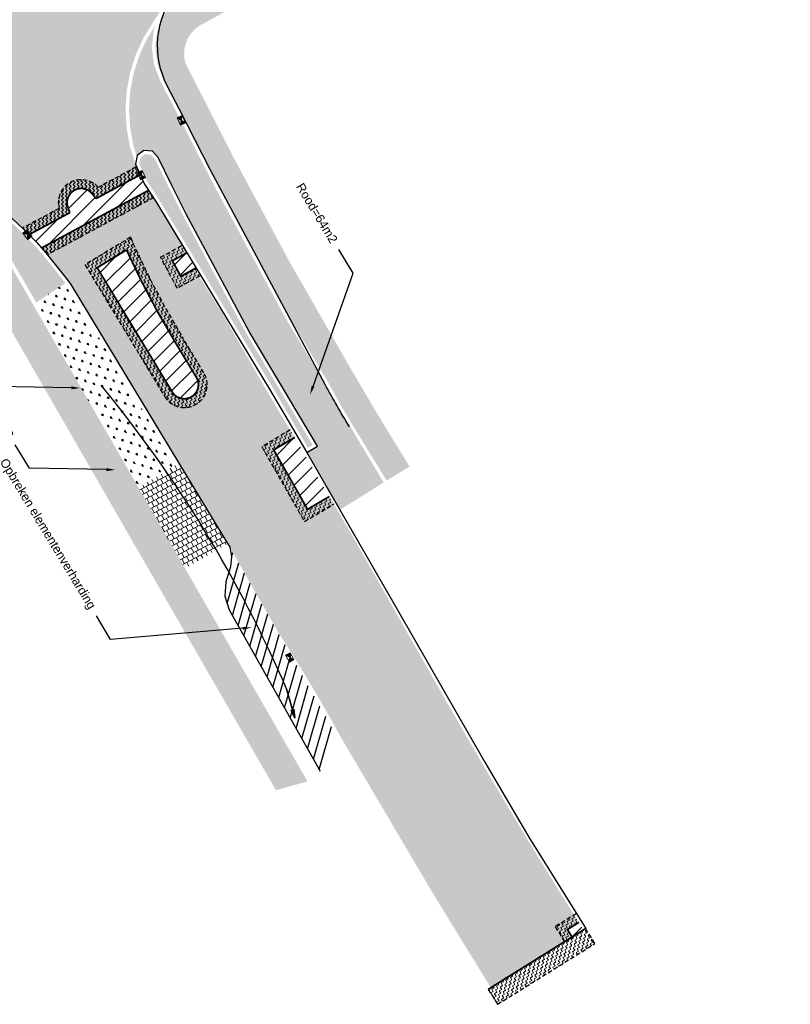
# Model space of a CAD drawing. Header units: metres. Extents: x 197458 to 198035, y 355297 to 355450.
# Tile 2 of 5: x 197547 to 197591, y 355297 to 355352. Entities that reach past the tile are written whole.
import ezdxf
from ezdxf import colors
from ezdxf.entities.mleader import LeaderData, LeaderLine
from ezdxf.math import Vec2, Vec3

# ---------------------------------------------------------------- set-up
doc = ezdxf.new("R2010")
doc.units = ezdxf.units.M
doc.linetypes.add('DASHED2', pattern=[0.375, 0.25, -0.125])
for name, color, linetype, lineweight in [('N-WE-VH-VERHARDING_ASFALT-A-200', 251, 'Continuous', 18), ('V-WE-RI-HWA_KOLK-S', 10, 'Continuous', 25), ('V-WE-VH-VERHARDING_ASFALT-A', 252, 'Continuous', 20), ('V-WE-VH-ZAAGSNEDE-G', 7, 'ZAAGSNEDE_LINE', 30), ('X-XX-AL-AANKLEDING-T25', 7, 'Continuous', 25)]:
    doc.layers.add(name, color=color, linetype=linetype, lineweight=lineweight)
doc.layers.add('V-WE-GR-GROEN-G', color=3, linetype='Continuous', true_color=0x00ff00)
for name, color, linetype in [('V-WE-VH-ELEMENTENVERHARDING-G', 7, 'Continuous'), ('V-WE-VH-FREESVAK-G', 7, 'DASHED2'), ('V-WE-VH-VERHARDING_STRAATBAKSTENEN-G', 15, 'Continuous'), ('V-WE-VH-VERHARDING_TROTTOIRTEGELS-A', 253, 'Continuous'), ('V-WE-VH-VERHARDING_TROTTOIRTEGELS_ROOD-A', 13, 'Continuous'), ('V-XX-VH-KANTOPSLUITING_VOORKANTBAND-G', 7, 'CONTINUOUS-V')]:
    doc.layers.add(name, color=color, linetype=linetype)
doc.styles.add('NLCS_ISO', font='arial.ttf')
doc.styles.get("Standard").update_dxf_attribs({"font": 'arial.ttf'})
doc.linetypes.add('CONTINUOUS-V', pattern='A,3.5,[24,NLCS.SHX,S=0.5,R=0,X=0,Y=0],3.5', length=7)
doc.linetypes.add('ZAAGSNEDE_LINE', pattern='A,12.7,-5.08,["Z",Standard,S=2.54,R=0,X=-2.54,Y=-1.27],-6.35', length=24.13)
pattern_1 = [(45, (197547.0323222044, 355339.1217622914), (0, 0.2209708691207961), [0.15625, -0.15625]), (135, (197547.142807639, 355339.2322477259), (-0.2209708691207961, 0), [0.15625, -0.15625])]

# ---------------------------------------------------------------- blocks, each defined once
blk = doc.blocks.new('Straatkolk_450')
at = {"lineweight": 9}
h = blk.add_hatch(color=256, dxfattribs=at)
h.dxf.hatch_style = 1
h.paths.add_polyline_path([(0, 0.150000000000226), (0.225, -1.293059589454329e-11), (0.225, 0.2999999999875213)])
h.paths.add_polyline_path([(-0.225, 0.3000000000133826), (-0.225, 1.293059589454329e-11), (0, 0.150000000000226)])
for p, q in [((0.225, 0.2999999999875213), (-0.225, 1.293059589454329e-11)), ((-0.225, 0.3000000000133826), (0.225, -1.293059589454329e-11))]:
    blk.add_line(p, q, dxfattribs=at)
at = {"lineweight": 9, "flags": 128}
blk.add_lwpolyline([(0.225, 0.2999999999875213), (-0.225, 0.3000000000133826), (-0.225, 1.293059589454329e-11), (0.225, -1.293059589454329e-11)], close=True, dxfattribs=at)

msp = doc.modelspace()

# ---------------------------------------------------------------- hatches: boundary and pattern name
at = {"layer": 'N-WE-VH-VERHARDING_ASFALT-A-200'}
h = msp.add_hatch(dxfattribs=at)
h.set_pattern_fill('AVH-ASFALT_FREESVAK', color=256, scale=0.1, angle=45, pattern_type=2)
h.set_pattern_definition(pattern_1)
edge = h.paths.add_edge_path()
edge.add_line((197547.4050242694, 355340.2626195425), (197549.7144378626, 355341.5048818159))
edge.add_arc((197563.6360522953, 355346.5276949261), 14.79999999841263, 198.537464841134, 199.8390600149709, ccw=False)
edge.add_arc((197550.3624286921, 355342.0767493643), 0.8000000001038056, 38.61059053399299, 198.5374647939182, ccw=False)
edge.add_arc((197539.4227567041, 355333.3404127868), 14.80000000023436, 37.27467818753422, 38.61059047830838, ccw=False)
edge.add_line((197551.1997267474, 355342.3038371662), (197553.7149019, 355343.6567811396))
edge.add_line((197553.7149019, 355343.6567811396), (197553.4780394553, 355344.0971175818))
edge.add_line((197553.4780394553, 355344.0971175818), (197551.3319993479, 355342.9427359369))
edge.add_arc((197550.3624286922, 355342.0767493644), 1.300000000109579, 41.77011282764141, 194.7826074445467)
edge.add_line((197549.1054575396, 355341.7450514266), (197547.0323222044, 355340.6298861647))
edge.add_line((197547.0323222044, 355340.6298861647), (197547.4050242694, 355340.2626195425))
h = msp.add_hatch(dxfattribs=at)
h.set_pattern_fill('AVH-ASFALT_FREESVAK', color=256, scale=0.1, angle=45, pattern_type=2)
h.set_pattern_definition(pattern_1)
h.paths.add_polyline_path([(197548.1137989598, 355339.5083828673), (197548.4505212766, 355339.1217622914), (197554.4621257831, 355342.3554790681), (197554.1886785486, 355342.7761360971)])
h = msp.add_hatch(dxfattribs=at)
h.set_pattern_fill('AVH-ASFALT_FREESVAK', color=256, scale=0.1, angle=33, pattern_type=2)
h.set_pattern_definition([(33, (197550.5786654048, 355330.4960715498), (0.04594242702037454, 0.2161421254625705), [0.15625, -0.15625]), (123, (197550.7097076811, 355330.581171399), (-0.2161421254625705, 0.04594242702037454), [0.15625, -0.15625])])
edge = h.paths.add_edge_path(flags=16)
edge.add_line((197556.8919692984, 355332.1722217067), (197555.6709995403, 355334.1916996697))
edge.add_arc((197598.6297805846, 355360.1644379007), 50.2000000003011, 204.4430211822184, 211.1570203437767, ccw=False)
edge.add_line((197552.9290449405, 355339.3922747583), (197551.2652343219, 355338.386340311))
edge.add_line((197551.2652343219, 355338.386340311), (197555.5227654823, 355331.3444047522))
edge.add_arc((197556.20736721, 355331.7583135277), 0.7999999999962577, 211.1570702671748, 391.1570203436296)
edge = h.paths.add_edge_path()
edge.add_line((197557.3198456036, 355332.4309143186), (197556.0988758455, 355334.4503922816))
edge.add_arc((197598.6297805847, 355360.1644379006), 49.70000000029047, 203.7943223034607, 211.1570203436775, ccw=False)
edge.add_line((197553.1542978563, 355340.1127429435), (197550.5786654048, 355338.5555240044))
edge.add_line((197550.5786654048, 355338.5555240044), (197555.0948891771, 355331.0857121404))
edge.add_arc((197556.2073673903, 355331.7583132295), 1.300000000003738, 211.1570357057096, 391.1570357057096)
h = msp.add_hatch(dxfattribs=at)
h.set_pattern_fill('AVH-ASFALT_FREESVAK', color=256, scale=0.1, angle=27, pattern_type=2)
h.set_pattern_definition([(27, (197569.094037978, 355335.2180819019), (0.0682837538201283, 0.2101557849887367), [0.15625, -0.15625]), (117, (197569.2332577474, 355335.2890179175), (-0.2101557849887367, 0.0682837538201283), [0.15625, -0.15625])])
h.paths.add_polyline_path([(197556.3560332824, 355339.2305823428), (197555.5303899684, 355338.7777565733), (197556.0110721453, 355337.9008616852), (197556.8613203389, 355338.3669371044), (197557.1016614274, 355337.9284896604), (197555.8129657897, 355337.2220731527), (197554.8516014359, 355338.975862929), (197556.1031294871, 355339.6619055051)])
h = msp.add_hatch(dxfattribs=at)
h.set_pattern_fill('AVH-ASFALT_FREESVAK', color=256, scale=0.1, angle=27, pattern_type=2)
h.set_pattern_definition([(27, (197575.2041521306, 355324.7449515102), (0.0682837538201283, 0.2101557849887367), [0.15625, -0.15625]), (117, (197575.3433719, 355324.8158875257), (-0.2101557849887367, 0.0682837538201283), [0.15625, -0.15625])])
h.paths.add_polyline_path([(197562.466147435, 355328.7574519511), (197561.2792336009, 355328.0615120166), (197563.2001749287, 355324.6938160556), (197564.4353470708, 355325.4191042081), (197564.6885241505, 355324.9879414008), (197563.0167309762, 355324.0062711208), (197560.6001286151, 355328.2429346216), (197562.2132436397, 355329.1887751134)])
h = msp.add_hatch(dxfattribs=at)
h.set_pattern_fill('AVH-ASFALT_FREESVAK', color=256, scale=0.1, angle=27, pattern_type=2)
h.set_pattern_definition([(27, (197591.6416383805, 355297.1115081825), (0.0682837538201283, 0.2101557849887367), [0.15625, -0.15625]), (117, (197591.7808581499, 355297.1824441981), (-0.2101557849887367, 0.0682837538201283), [0.15625, -0.15625])])
h.paths.add_polyline_path([(197578.5815861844, 355301.2747598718), (197577.9355870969, 355300.871864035), (197578.1649229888, 355300.4256220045), (197577.7759324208, 355300.1830168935), (197577.2467399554, 355301.031518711), (197578.3094368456, 355301.6943000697)])
h = msp.add_hatch(dxfattribs=at)
h.set_pattern_fill('AVH-ASFALT_FREESVAK', color=256, scale=0.1, angle=32, pattern_type=2)
h.set_pattern_definition([(32, (197573.4442499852, 355296.6329372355), (0.04970762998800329, 0.2153074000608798), [0.15625, -0.15625]), (122, (197573.5767575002, 355296.7157371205), (-0.2153074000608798, 0.04970762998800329), [0.15625, -0.15625])])
h.paths.add_polyline_path([(197578.9627777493, 355300.9232269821), (197573.4442499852, 355297.4814390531), (197573.9734424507, 355296.6329372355), (197579.4919702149, 355300.0747251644)])
at = {"layer": 'V-WE-GR-GROEN-G'}
h = msp.add_hatch(dxfattribs=at)
h.set_pattern_fill('GRASS', color=70, scale=0.02, angle=297, style=0)
h.set_pattern_definition([(26.99999999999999, (197246.7320576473, 355358.564496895), (0.1569806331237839, 0.4831367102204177), [0.09525, -0.6231704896]), (342, (197246.7320576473, 355358.564496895), (0.1569806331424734, 0.483136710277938), [0.09525, -0.41275]), (71.99999999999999, (197246.7320576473, 355358.564496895), (-0.4831367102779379, 0.1569806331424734), [0.09525, -0.41275])])
h.paths.add_polyline_path([(197549.6018866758, 355337.3288592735), (197549.4711810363, 355337.5116577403), (197549.4634468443, 355337.5214182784), (197547.637, 355336.316), (197551.8559115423, 355328.9849833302), (197553.621, 355325.916), (197554.7803441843, 355326.6254191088), (197555.732945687, 355327.2093639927)])
at = {"layer": 'V-WE-VH-ELEMENTENVERHARDING-G'}
h = msp.add_hatch(dxfattribs=at)
h.set_pattern_fill('ANSI31', color=252, scale=0.15, angle=29)
h.set_pattern_definition([(74, (0, 0), (-0.4578008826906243, 0.1312722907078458), [])])
h.paths.add_polyline_path([(197558.783, 355322.56), (197563.4515782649, 355314.3329157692), (197564.6124321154, 355312.2871152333), (197563.9190370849, 355309.8430206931), (197561.063, 355314.903), (197558.752, 355318.997), (197558.499, 355319.765), (197558.558, 355320.572), (197558.825, 355321.434), (197558.891, 355322)])
at = {"layer": 'V-WE-VH-VERHARDING_ASFALT-A'}
h = msp.add_hatch(color=256, dxfattribs=at)
h.dxf.hatch_style = 1
edge = h.paths.add_edge_path(flags=17)
edge.add_line((197549.7144378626, 355341.5048818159), (197551.1997267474, 355342.3038371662))
edge.add_arc((197539.4227571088, 355333.3404131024), 14.79999948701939, 37.27467816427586, 38.61059050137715)
edge.add_arc((197550.3624286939, 355342.0767493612), 0.8000000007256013, 38.61059078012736, 198.5374645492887)
edge.add_arc((197563.6360522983, 355346.5276949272), 14.80000000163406, 198.537464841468, 199.8390600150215)
edge = h.paths.add_edge_path(flags=16)
edge.add_line((197556.8919692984, 355332.1722217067), (197555.6709995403, 355334.1916996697))
edge.add_arc((197598.6297805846, 355360.1644379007), 50.2000000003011, 204.4430211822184, 211.1570203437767, ccw=False)
edge.add_line((197552.9290449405, 355339.3922747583), (197551.2652343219, 355338.386340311))
edge.add_line((197551.2652343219, 355338.386340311), (197555.5227654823, 355331.3444047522))
edge.add_arc((197556.20736721, 355331.7583135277), 0.7999999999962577, 211.1570702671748, 391.1570203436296)
edge = h.paths.add_edge_path()
edge.add_line((197564.4350693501, 355325.4189411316), (197563.2001749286, 355324.6938160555))
edge.add_line((197563.2001749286, 355324.6938160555), (197561.2792336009, 355328.0615120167))
edge.add_line((197561.2792336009, 355328.0615120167), (197562.4653359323, 355328.7569761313))
edge.add_line((197562.4653359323, 355328.7569761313), (197560.885274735, 355331.4062527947))
edge.add_line((197560.885274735, 355331.4062527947), (197558.3631008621, 355335.7960933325))
edge.add_line((197558.3631008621, 355335.7960933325), (197556.7905652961, 355338.2990105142))
edge.add_line((197556.7905652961, 355338.2990105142), (197556.0110721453, 355337.9008616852))
edge.add_line((197556.0110721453, 355337.9008616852), (197555.5303899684, 355338.7777565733))
edge.add_line((197555.5303899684, 355338.7777565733), (197556.3434705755, 355339.2234580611))
edge.add_line((197556.3434705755, 355339.2234580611), (197555.357, 355340.896))
edge.add_line((197555.357, 355340.896), (197554.1822813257, 355342.7726949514))
edge.add_line((197554.1822813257, 355342.7726949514), (197548.1137989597, 355339.5083828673))
edge.add_line((197548.1137989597, 355339.5083828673), (197548.36, 355339.236))
edge.add_line((197548.36, 355339.236), (197549.631, 355337.632))
edge.add_line((197549.631, 355337.632), (197558.664, 355322.756))
edge.add_line((197558.664, 355322.756), (197558.783, 355322.56))
edge.add_line((197558.783, 355322.56), (197561.5382990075, 355317.7046036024))
edge.add_arc((197487.5895930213, 355269.4289181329), 88.31168056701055, 28.578021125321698, 33.13757270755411, ccw=False)
edge.add_line((197565.1419558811, 355311.6732543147), (197570.4141388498, 355302.7417611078))
edge.add_line((197570.4141388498, 355302.7417611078), (197573.592443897, 355297.5738644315))
edge.add_line((197573.592443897, 355297.5738644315), (197578.1999604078, 355300.4479705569))
edge.add_line((197578.1999604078, 355300.4479705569), (197577.9355870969, 355300.871864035))
edge.add_line((197577.9355870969, 355300.871864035), (197578.5796126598, 355301.2735290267))
edge.add_arc((197871.7290732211, 355485.4544836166), 346.2069182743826, 209.5328312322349, 212.1404665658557, ccw=False)
edge.add_line((197570.5036469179, 355314.8014062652), (197565.8389198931, 355323.0170758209))
edge.add_line((197565.8389198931, 355323.0170758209), (197564.9161293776, 355324.6003276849))
edge.add_line((197564.9161293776, 355324.6003276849), (197564.4350693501, 355325.4189411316))
edge = h.paths.add_edge_path()
edge.add_line((197586.0076655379, 355378.4398589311), (197585.5796667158, 355378.2057448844))
edge.add_line((197585.5796667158, 355378.2057448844), (197584.9319329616, 355379.3902253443))
edge.add_line((197584.9319329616, 355379.3902253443), (197573.5085938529, 355373.1447046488))
edge.add_line((197573.5085938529, 355373.1447046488), (197569.1374043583, 355370.7547594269))
edge.add_line((197569.1374043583, 355370.7547594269), (197569.9720432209, 355369.2282065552))
edge.add_line((197569.9720432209, 355369.2282065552), (197569.0946249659, 355368.7484803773))
edge.add_line((197569.0946249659, 355368.7484803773), (197568.2599868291, 355370.2750319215))
edge.add_line((197568.2599868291, 355370.2750319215), (197560.363503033, 355365.9576341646))
edge.add_line((197560.363503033, 355365.9576341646), (197561.1089477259, 355364.5942172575))
edge.add_line((197561.1089477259, 355364.5942172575), (197560.2315294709, 355364.1144910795))
edge.add_line((197560.2315294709, 355364.1144910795), (197559.4860882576, 355365.4779016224))
edge.add_line((197559.4860882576, 355365.4779016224), (197555.5385051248, 355363.3192620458))
edge.add_arc((197546.3409431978, 355379.4966727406), 18.60923862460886, 290.3684562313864, 299.6201144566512, ccw=False)
edge.add_line((197552.818, 355362.051), (197551.6009071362, 355361.6532767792))
edge.add_line((197551.6009071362, 355361.6532767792), (197555.5714447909, 355354.0573866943))
edge.add_arc((197563.7722097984, 355347.8831807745), 10.26515296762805, 119.42625446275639, 143.0245784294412, ccw=False)
edge.add_line((197558.7289102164, 355356.8240137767), (197560.4542319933, 355357.7557169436))
edge.add_line((197560.4542319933, 355357.7557169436), (197563.0478663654, 355359.1688986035))
edge.add_line((197563.0478663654, 355359.1688986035), (197577.0642003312, 355366.8059141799))
edge.add_line((197577.0642003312, 355366.8059141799), (197588.8567496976, 355373.231266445))
edge.add_line((197588.8567496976, 355373.231266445), (197586.0076655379, 355378.4398589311))
edge = h.paths.add_edge_path()
edge.add_line((197504.0652523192, 355328.5374975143), (197504.7103038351, 355327.3513144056))
edge.add_line((197504.7103038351, 355327.3513144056), (197520.5237376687, 355335.9507284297))
edge.add_line((197520.5237376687, 355335.9507284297), (197519.6840477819, 355337.4948313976))
edge.add_line((197519.6840477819, 355337.4948313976), (197520.5625520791, 355337.9725658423))
edge.add_line((197520.5625520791, 355337.9725658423), (197521.4022419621, 355336.4284628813))
edge.add_line((197521.4022419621, 355336.4284628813), (197529.3983398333, 355340.7767756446))
edge.add_line((197529.3983398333, 355340.7767756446), (197530.1877845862, 355341.2060791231))
edge.add_line((197530.1877845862, 355341.2060791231), (197529.4476360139, 355342.5643418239))
edge.add_line((197529.4476360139, 355342.5643418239), (197530.3257277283, 355343.0428341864))
edge.add_line((197530.3257277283, 355343.0428341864), (197531.0662892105, 355341.6838137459))
edge.add_line((197531.0662892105, 355341.6838137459), (197533.4684348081, 355342.9901109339))
edge.add_arc((197538.3174394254, 355334.0732923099), 10.15000000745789, 110.6840293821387, 118.53753927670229, ccw=False)
edge.add_line((197534.732316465, 355343.5690489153), (197536.271, 355344.087))
edge.add_line((197536.271, 355344.087), (197537.159, 355344.305))
edge.add_line((197537.159, 355344.305), (197538.408, 355344.459))
edge.add_line((197538.408, 355344.459), (197539.9777609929, 355344.4296037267))
edge.add_line((197539.9777609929, 355344.4296037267), (197545.5545808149, 355347.4639609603))
edge.add_line((197545.5545808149, 355347.4639609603), (197546.0325168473, 355346.5855663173))
edge.add_line((197546.0325168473, 355346.5855663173), (197541.5617995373, 355344.1530413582))
edge.add_line((197541.5617995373, 355344.1530413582), (197542.011, 355344.049))
edge.add_line((197542.011, 355344.049), (197543.151, 355343.632))
edge.add_line((197543.151, 355343.632), (197544.162, 355343.095))
edge.add_line((197544.162, 355343.095), (197545.406, 355342.125))
edge.add_line((197545.406, 355342.125), (197546.774, 355340.88))
edge.add_arc((197531.5320276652, 355324.6025295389), 22.29963598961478, 44.61174637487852, 46.88164307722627, ccw=False)
edge.add_line((197547.4067389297, 355340.2635418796), (197553.7149018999, 355343.6567811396))
edge.add_line((197553.7149018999, 355343.6567811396), (197553.436, 355344.26))
edge.add_line((197553.436, 355344.26), (197553.13, 355345.24))
edge.add_line((197553.13, 355345.24), (197552.939, 355346.272))
edge.add_line((197552.939, 355346.272), (197552.874, 355347.335))
edge.add_line((197552.874, 355347.335), (197552.941, 355348.407))
edge.add_line((197552.941, 355348.407), (197553.14, 355349.462))
edge.add_line((197553.14, 355349.462), (197553.464, 355350.477))
edge.add_line((197553.464, 355350.477), (197553.903, 355351.431))
edge.add_line((197553.903, 355351.431), (197554.441, 355352.305))
edge.add_line((197554.441, 355352.305), (197554.7457580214, 355352.7701538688))
edge.add_line((197554.7457580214, 355352.7701538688), (197554.9379715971, 355353.1106014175))
edge.add_line((197554.9379715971, 355353.1106014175), (197550.5916998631, 355361.4252946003))
edge.add_line((197550.5916998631, 355361.4252946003), (197549.498, 355361.254))
edge.add_line((197549.498, 355361.254), (197547.8104403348, 355361.254))
edge.add_line((197547.8104403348, 355361.254), (197547.1696341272, 355361.3482490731))
edge.add_line((197547.1696341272, 355361.3482490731), (197542.6791571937, 355358.8926817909))
edge.add_line((197542.6791571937, 355358.8926817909), (197542.1993692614, 355359.7700662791))
edge.add_line((197542.1993692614, 355359.7700662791), (197545.6818902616, 355361.6744440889))
edge.add_line((197545.6818902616, 355361.6744440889), (197545.479, 355361.727))
edge.add_line((197545.479, 355361.727), (197544.344, 355362.164))
edge.add_line((197544.344, 355362.164), (197543.26, 355362.732))
edge.add_line((197543.26, 355362.732), (197542.248, 355363.422))
edge.add_line((197542.248, 355363.422), (197541.328, 355364.218))
edge.add_line((197541.328, 355364.218), (197540.516, 355365.102))
edge.add_line((197540.516, 355365.102), (197539.822, 355366.053))
edge.add_line((197539.822, 355366.053), (197539.5530650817, 355366.5104724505))
edge.add_line((197539.5530650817, 355366.5104724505), (197538.098673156, 355365.3824440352))
edge.add_arc((197524.5590878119, 355359.4058539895), 14.79999999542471, 16.82731899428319, 23.81743209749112, ccw=False)
edge.add_arc((197537.9596298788, 355363.4586890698), 0.7999999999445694, -139.60912660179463, 16.827319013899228, ccw=False)
edge.add_arc((197548.6340558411, 355372.5172015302), 14.80000002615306, 214.6248571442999, 220.3224529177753, ccw=False)
edge.add_line((197536.4552847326, 355364.1078296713), (197534.243246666, 355362.3921698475))
edge.add_line((197534.243246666, 355362.3921698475), (197534.437, 355362.052))
edge.add_line((197534.437, 355362.052), (197535.041, 355360.573))
edge.add_line((197535.041, 355360.573), (197535.356, 355358.976))
edge.add_line((197535.356, 355358.976), (197535.356, 355357.348))
edge.add_line((197535.356, 355357.348), (197535.05, 355355.78))
edge.add_line((197535.05, 355355.78), (197534.274, 355354.29))
edge.add_line((197534.274, 355354.29), (197533.314, 355352.912))
edge.add_line((197533.314, 355352.912), (197532.7618599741, 355352.0829950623))
edge.add_arc((197524.5700646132, 355358.0760734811), 10.15000000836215, 313.13229685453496, 323.810975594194, ccw=False)
edge.add_arc((197524.5700646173, 355358.0760734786), 10.15000000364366, 298.63642491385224, 313.13229684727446, ccw=False)
edge.add_line((197529.4344513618, 355349.1676369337), (197525.9660482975, 355347.2737407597))
edge.add_line((197525.9660482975, 355347.2737407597), (197499.0168874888, 355332.5583482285))
edge.add_line((197499.0168874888, 355332.5583482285), (197487.4584660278, 355326.2236657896))
edge.add_line((197487.4584660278, 355326.2236657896), (197472.5663770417, 355317.9818015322))
edge.add_arc((197667.4658498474, 354960.6523331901), 407.025986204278, 118.6095315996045, 120.8626701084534)
edge.add_line((197458.6688093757, 355310.0431592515), (197462.478072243, 355303.8225487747))
edge.add_line((197462.478072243, 355303.8225487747), (197465.6958788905, 355305.7525755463))
edge.add_line((197465.6958788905, 355305.7525755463), (197470.0334617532, 355308.279215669))
edge.add_line((197470.0334617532, 355308.279215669), (197472.2159121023, 355309.5185421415))
edge.add_line((197472.2159121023, 355309.5185421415), (197481.0349121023, 355314.3515421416))
edge.add_line((197481.0349121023, 355314.3515421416), (197481.5291214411, 355314.7062856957))
edge.add_line((197481.5291214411, 355314.7062856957), (197496.7300793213, 355323.0116336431))
edge.add_line((197496.7300793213, 355323.0116336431), (197503.8317996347, 355326.8735800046))
edge.add_line((197503.8317996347, 355326.8735800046), (197503.1869679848, 355328.0593588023))
edge.add_line((197503.1869679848, 355328.0593588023), (197504.0652523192, 355328.5374975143))
edge = h.paths.add_edge_path()
edge.add_line((197523.4493301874, 355378.5627080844), (197522.59826066, 355377.6768512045))
edge.add_line((197522.59826066, 355377.6768512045), (197524.7598667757, 355375.3748029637))
edge.add_line((197524.7598667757, 355375.3748029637), (197526.9601055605, 355372.8249483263))
edge.add_arc((197489.5248926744, 355341.332982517), 48.91972071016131, 34.46672656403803, 40.071859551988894, ccw=False)
edge.add_line((197529.857, 355369.018), (197530.758, 355367.918))
edge.add_line((197530.758, 355367.918), (197532.722, 355365.063))
edge.add_line((197532.722, 355365.063), (197533.7432927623, 355363.2699314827))
edge.add_line((197533.7432927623, 355363.2699314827), (197535.9131629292, 355364.9528858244))
edge.add_arc((197548.6340590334, 355372.5171963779), 14.79999972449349, 208.0414957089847, 210.737266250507, ccw=False)
edge.add_arc((197491.2618668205, 355341.9650848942), 50.20000000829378, 28.03490460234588, 37.32662739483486)
edge.add_arc((197531.8166471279, 355372.8893439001), 0.8000000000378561, 41.17824986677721, 217.3266268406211, ccw=False)
edge.add_arc((197494.9141190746, 355340.6526653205), 49.80000004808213, 36.15274531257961, 41.139882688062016, ccw=False)
edge.add_line((197535.1249866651, 355370.0316736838), (197536.5093058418, 355368.136964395))
edge.add_arc((197524.5590878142, 355359.4058539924), 14.79999999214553, 27.776050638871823, 36.15274289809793, ccw=False)
edge.add_line((197537.6537703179, 355366.302903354), (197539.0854967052, 355367.413352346))
edge.add_line((197539.0854967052, 355367.413352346), (197538.946, 355367.708))
edge.add_line((197538.946, 355367.708), (197536.186, 355371.599))
edge.add_line((197536.186, 355371.599), (197533.188, 355375.321))
edge.add_line((197533.188, 355375.321), (197529.969, 355378.854))
edge.add_line((197529.969, 355378.854), (197526.547, 355382.178))
edge.add_line((197526.547, 355382.178), (197520.8584987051, 355387.3103461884))
edge.add_line((197520.8584987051, 355387.3103461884), (197517.8802881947, 355389.7953536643))
edge.add_line((197517.8802881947, 355389.7953536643), (197504.5747813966, 355401.8000036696))
edge.add_line((197504.5747813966, 355401.8000036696), (197500.7816546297, 355397.5958432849))
edge.add_line((197500.7816546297, 355397.5958432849), (197514.8273631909, 355384.9187573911))
edge.add_line((197514.8273631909, 355384.9187573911), (197520.0640612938, 355380.192061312))
edge.add_line((197520.0640612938, 355380.192061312), (197521.892303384, 355378.3854438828))
edge.add_line((197521.892303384, 355378.3854438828), (197522.7282060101, 355379.2555139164))
edge.add_line((197522.7282060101, 355379.2555139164), (197523.4493301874, 355378.5627080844))
at = {"layer": 'V-WE-VH-VERHARDING_ASFALT-A', "lineweight": 9}
h = msp.add_hatch(dxfattribs=at)
h.set_pattern_fill('ANSI31', color=256, scale=0.2)
h.set_pattern_definition([(45, (197547.4050242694, 355339.5083828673), (-0.4490128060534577, 0.4490128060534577), [])])
edge = h.paths.add_edge_path()
edge.add_line((197548.1137989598, 355339.5083828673), (197547.4050242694, 355340.2626195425))
edge.add_line((197547.4050242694, 355340.2626195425), (197549.7144378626, 355341.5048818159))
edge.add_arc((197563.6360522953, 355346.5276949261), 14.79999999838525, 198.5374648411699, 199.8390600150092, ccw=False)
edge.add_arc((197550.3624286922, 355342.0767493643), 0.8000000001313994, 38.61059053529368, 198.5374647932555, ccw=False)
edge.add_arc((197539.4227567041, 355333.3404127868), 14.80000000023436, 37.27467818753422, 38.61059047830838, ccw=False)
edge.add_line((197551.1997267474, 355342.3038371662), (197553.7149019, 355343.6567811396))
edge.add_line((197553.7149019, 355343.6567811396), (197554.1886785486, 355342.7761360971))
edge.add_line((197554.1886785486, 355342.7761360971), (197548.1137989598, 355339.5083828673))
h = msp.add_hatch(dxfattribs=at)
h.set_pattern_fill('ANSI31', color=256, scale=0.2)
h.set_pattern_definition([(45, (0, 0), (-0.4490128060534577, 0.4490128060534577), [])])
edge = h.paths.add_edge_path()
edge.add_line((197556.8919692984, 355332.1722217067), (197555.6709995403, 355334.1916996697))
edge.add_arc((197598.6297805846, 355360.1644379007), 50.2000000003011, 204.4430211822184, 211.1570203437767, ccw=False)
edge.add_line((197552.9290449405, 355339.3922747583), (197551.2652343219, 355338.386340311))
edge.add_line((197551.2652343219, 355338.386340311), (197555.5227654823, 355331.3444047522))
edge.add_arc((197556.20736721, 355331.7583135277), 0.7999999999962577, 211.1570702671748, 391.1570203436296)
h = msp.add_hatch(dxfattribs=at)
h.set_pattern_fill('ANSI31', color=256, scale=0.2)
h.set_pattern_definition([(45, (197555.1691050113, 355337.1712318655), (-0.4490128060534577, 0.4490128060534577), [])])
h.paths.add_polyline_path([(197555.5303899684, 355338.7777565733), (197556.0110721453, 355337.9008616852), (197556.8613203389, 355338.3669371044), (197556.3560332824, 355339.2305823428)])
h = msp.add_hatch(dxfattribs=at)
h.set_pattern_fill('ANSI31', color=256, scale=0.2)
h.set_pattern_definition([(45, (197561.2792191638, 355326.6981014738), (-0.4490128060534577, 0.4490128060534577), [])])
h.paths.add_polyline_path([(197561.2792191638, 355328.0615384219), (197563.2012221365, 355324.6944309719), (197564.4353470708, 355325.4191042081), (197562.466147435, 355328.7574519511)])
h = msp.add_hatch(dxfattribs=at)
h.set_pattern_fill('ANSI31', color=256, scale=0.2)
h.set_pattern_definition([(45, (197577.7167054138, 355299.0646581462), (-0.4490128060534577, 0.4490128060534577), [])])
h.paths.add_polyline_path([(197577.9480010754, 355300.8796063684), (197578.2001833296, 355300.4476131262), (197578.8348504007, 355300.8772016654), (197578.5645221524, 355301.2978776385)])
at = {"layer": 'V-WE-VH-VERHARDING_STRAATBAKSTENEN-G'}
h = msp.add_hatch(color=256, dxfattribs=at)
h.dxf.hatch_style = 1
h.paths.add_polyline_path([(197554.5620778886, 355344.514123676), (197554.3046874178, 355344.7949844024), (197553.9735428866, 355344.8257091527), (197553.7082461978, 355344.6258841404), (197553.6443665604, 355344.2859025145), (197554.1335100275, 355343.227965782), (197554.8054521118, 355342.1942849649), (197555.5281301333, 355340.9995107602), (197561.2108064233, 355331.6003921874), (197563.2215736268, 355328.1773230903), (197563.4892889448, 355328.3345834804), (197559.7138741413, 355334.6805141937), (197556.1245019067, 355341.3647941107), (197555.3278303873, 355342.9511224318)])
h = msp.add_hatch(color=256, dxfattribs=at)
h.dxf.hatch_style = 1
h.paths.add_polyline_path([(197548.2072763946, 355339.1067034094), (197547.6778588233, 355339.6924209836), (197547.3619053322, 355340.0194175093), (197547.3282397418, 355339.9920148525), (197547.0479333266, 355340.3363858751), (197546.6365792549, 355340.7346688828), (197545.9603804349, 355341.3590822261), (197545.318143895, 355341.9351376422), (197545.1073284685, 355341.9639136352), (197544.9241306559, 355341.863430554), (197544.8373101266, 355341.674504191), (197544.8870829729, 355341.4377276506), (197546.3378523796, 355338.9456084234), (197547.8099178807, 355336.4164958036), (197549.4711810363, 355337.5116577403)])
at = {"layer": 'V-WE-VH-VERHARDING_TROTTOIRTEGELS-A', "lineweight": 9}
h = msp.add_hatch(dxfattribs=at)
h.set_pattern_fill('AR-B88', color=251, scale=0.0015, angle=28)
h.set_pattern_definition([(28, (197094.5641811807, 355532.3899999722), (-0.1430949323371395, 0.2691224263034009), []), (118, (197094.5641811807, 355532.3899999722), (-0.27765614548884, 0.1975749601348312), [0.3048, -0.3048])])
edge = h.paths.add_edge_path()
edge.add_line((197567.6838433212, 355326.319047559), (197565.8402263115, 355329.3172198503))
edge.add_arc((197608.2617260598, 355355.4027782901), 49.80000000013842, 208.2035175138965, 211.5879250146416, ccw=False)
edge.add_line((197564.3742589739, 355331.8670558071), (197562.0612234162, 355335.7442869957))
edge.add_line((197562.0612234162, 355335.7442869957), (197558.3528994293, 355342.6163279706))
edge.add_line((197558.3528994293, 355342.6163279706), (197555.0139667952, 355349.0915614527))
edge.add_arc((197566.7976038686, 355354.0526055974), 12.78538469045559, 198.7167445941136, 202.8316417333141, ccw=False)
edge.add_arc((197567.4872607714, 355352.0671394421), 12.97284382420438, 185.2780796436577, 189.3929767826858, ccw=False)
edge.add_arc((197567.0717617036, 355349.940336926), 12.53713655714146, 171.6152728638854, 175.7301700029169, ccw=False)
edge.add_arc((197566.9053101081, 355347.9705343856), 12.81252493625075, 158.6420657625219, 162.7569629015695, ccw=False)
edge.add_line((197554.9727051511, 355352.6367677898), (197556.211137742, 355353.9950486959))
edge.add_line((197556.211137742, 355353.9950486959), (197557.5868540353, 355355.2706588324))
edge.add_line((197557.5868540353, 355355.2706588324), (197559.06467161, 355356.4273380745))
edge.add_line((197559.06467161, 355356.4273380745), (197560.6288223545, 355357.4522632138))
edge.add_line((197560.6288223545, 355357.4522632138), (197563.2153250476, 355358.8615590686))
edge.add_line((197563.2153250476, 355358.8615590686), (197588.940155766, 355373.0788852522))
edge.add_line((197588.940155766, 355373.0788852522), (197590.5764808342, 355370.3922762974))
edge.add_line((197590.5764808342, 355370.3922762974), (197557.165, 355352.156))
edge.add_arc((197558.0911989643, 355350.5055657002), 1.892558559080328, 119.3004865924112, 196.4384404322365)
edge.add_line((197556.2759999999, 355349.97), (197556.578150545, 355349.3791686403))
edge.add_line((197556.578150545, 355349.3791686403), (197557.2629998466, 355348.0399999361))
edge.add_line((197557.2629998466, 355348.0399999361), (197559.0143565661, 355344.6123450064))
edge.add_line((197559.0143565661, 355344.6123450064), (197562.1250001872, 355338.8119996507))
edge.add_line((197562.1250001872, 355338.8119996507), (197565.6886191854, 355332.5941616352))
edge.add_line((197565.6886191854, 355332.5941616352), (197567.1508240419, 355330.1058563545))
edge.add_line((197567.1508240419, 355330.1058563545), (197568.9820744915, 355327.1183127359))
edge.add_line((197568.9820744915, 355327.1183127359), (197567.6838433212, 355326.319047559))
h = msp.add_hatch(dxfattribs=at)
h.set_pattern_fill('AR-B88', color=251, scale=0.0015, angle=28)
h.set_pattern_definition([(28, (197553.7639258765, 355321.3416308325), (-0.1430949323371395, 0.2691224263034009), []), (118, (197553.7639258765, 355321.3416308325), (-0.27765614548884, 0.1975749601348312), [0.3048, -0.3048])])
h.paths.add_polyline_path([(197555.904, 355327.313), (197558.664, 355322.756), (197556.2517284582, 355321.3416308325), (197553.621, 355325.916)])
at = {"layer": 'V-WE-VH-VERHARDING_TROTTOIRTEGELS_ROOD-A', "lineweight": 9}
h = msp.add_hatch(dxfattribs=at)
h.set_pattern_fill('AR-B88', color=251, scale=0.0015, angle=31)
h.set_pattern_definition([(30.99999999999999, (0, 0), (-0.1569836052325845, 0.2612645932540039), []), (121, (0, 0), (-0.2876159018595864, 0.1827727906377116), [0.3048, -0.3048])])
h.paths.add_polyline_path([(197553.3244801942, 355345.288176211), (197553.514713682, 355344.6789317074), (197553.526, 355344.739), (197553.915, 355345.032), (197554.4, 355344.987), (197554.729, 355344.628), (197555.507, 355343.04), (197556.302, 355341.457), (197559.888, 355334.779), (197563.764, 355328.264), (197563.149, 355327.906), (197565.045, 355324.676), (197565.7125838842, 355325.0853710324), (197567.5134758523, 355326.2142862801), (197561.887, 355335.646), (197558.176, 355342.523), (197554.831, 355349.01), (197554.493, 355349.901), (197554.368, 355350.872), (197554.476, 355351.846), (197554.5919938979, 355352.1687656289), (197554.0796429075, 355351.3364333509), (197553.650804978, 355350.4045167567), (197553.3342598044, 355349.4128706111), (197553.1398359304, 355348.3821309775), (197553.0743818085, 355347.3348650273), (197553.1378820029, 355346.2963926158)])
h = msp.add_hatch(dxfattribs=at)
h.set_pattern_fill('AR-B88', color=251, scale=0.0015, angle=31)
h.set_pattern_definition([(30.99999999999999, (197094.5641811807, 355532.3899999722), (-0.1569836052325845, 0.2612645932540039), []), (121, (197094.5641811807, 355532.3899999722), (-0.2876159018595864, 0.1827727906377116), [0.3048, -0.3048])])
edge = h.paths.add_edge_path()
edge.add_line((197546.0714656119, 355335.3800228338), (197553.0000598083, 355323.3467731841))
edge.add_line((197553.0000598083, 355323.3467731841), (197561.4022725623, 355308.7714269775))
edge.add_line((197561.4022725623, 355308.7714269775), (197563.1972723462, 355309.2643227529))
edge.add_line((197563.1972723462, 355309.2643227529), (197554.9465, 355323.611))
edge.add_line((197554.9465, 355323.611), (197547.6209299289, 355336.3157810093))
edge.add_line((197547.6209299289, 355336.3157810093), (197546.165, 355338.845))
edge.add_line((197546.165, 355338.845), (197544.698, 355341.365))
edge.add_line((197544.698, 355341.365), (197544.6349015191, 355341.6651684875))
edge.add_line((197544.6349015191, 355341.6651684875), (197544.77, 355342.007))
edge.add_line((197544.77, 355342.007), (197545.0412636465, 355342.1557867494))
edge.add_line((197545.0412636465, 355342.1557867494), (197544.0527756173, 355342.9265531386))
edge.add_line((197544.0527756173, 355342.9265531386), (197543.0693522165, 355343.4489056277))
edge.add_line((197543.0693522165, 355343.4489056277), (197541.9553463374, 355343.8563972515))
edge.add_line((197541.9553463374, 355343.8563972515), (197540.98462912, 355344.0652438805))
edge.add_line((197540.98462912, 355344.0652438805), (197541.092, 355343.947))
edge.add_line((197541.092, 355343.947), (197541.223, 355343.62))
edge.add_line((197541.223, 355343.62), (197541.2341930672, 355343.2796363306))
edge.add_line((197541.2341930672, 355343.2796363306), (197541.0952987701, 355342.9358080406))
edge.add_line((197541.0952987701, 355342.9358080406), (197540.712, 355342.758))
edge.add_line((197540.712, 355342.758), (197540.1675852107, 355342.7309632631))
edge.add_line((197540.1675852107, 355342.7309632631), (197535.118, 355342.476))
edge.add_line((197535.118, 355342.476), (197534.764, 355342.58))
edge.add_line((197534.764, 355342.58), (197534.55, 355342.88))
edge.add_line((197534.55, 355342.88), (197534.5635289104, 355343.1728611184))
edge.add_line((197534.5635289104, 355343.1728611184), (197533.6345868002, 355342.6820606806))
edge.add_line((197533.6345868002, 355342.6820606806), (197530.0206370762, 355340.716779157))
edge.add_line((197530.0206370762, 355340.716779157), (197539.2396083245, 355341.1822035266))
edge.add_arc((197539.4917147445, 355336.1885633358), 5.000000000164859, 37.123025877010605, 92.89015226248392, ccw=False)
edge.add_arc((197508.2359299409, 355312.5302473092), 44.20000001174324, 31.12877166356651, 37.123025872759, ccw=False)
at = {"layer": 'X-XX-AL-AANKLEDING-T25'}
h = msp.add_hatch(color=1, dxfattribs=at)
h.dxf.hatch_style = 1
h.paths.add_polyline_path([(197562.4241617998, 355313.3538977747), (197562.2626764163, 355313.3097431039), (197562.481750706, 355312.8458202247)])

# ---------------------------------------------------------------- linework, layer by layer
at = {"layer": 'V-WE-VH-FREESVAK-G'}
msp.add_lwpolyline([(197553.4780394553, 355344.0971175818), (197551.3319993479, 355342.9427359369, 0.788424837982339), (197549.1054575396, 355341.7450514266), (197547.0323222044, 355340.6298861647)], format="xyb", dxfattribs=at)
for points in [[(197554.4621257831, 355342.3554790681), (197548.4505212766, 355339.1217622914)], [(197557.1016614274, 355337.9284896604), (197555.8129657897, 355337.2220731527), (197554.8516014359, 355338.975862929), (197556.1402970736, 355339.6822794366)], [(197562.2132436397, 355329.1887751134), (197560.6001286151, 355328.2429346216), (197563.0167309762, 355324.0062711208), (197564.6885241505, 355324.9879414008)], [(197578.4278532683, 355301.768153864), (197577.2467399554, 355301.031518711), (197577.7759324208, 355300.1830168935)]]:
    msp.add_lwpolyline(points, dxfattribs=at)
msp.add_lwpolyline([(197557.3198456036, 355332.4309143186), (197556.0988758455, 355334.4503922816, -0.03213688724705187), (197553.1542978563, 355340.1127429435), (197550.5786654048, 355338.5555240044), (197555.0948891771, 355331.0857121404, 1.000000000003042)], format="xyb", close=True, dxfattribs=at)
msp.add_lwpolyline([(197578.9627777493, 355300.9232269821), (197573.4442499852, 355297.4814390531), (197573.9734424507, 355296.6329372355), (197579.4919702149, 355300.0747251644)], close=True, dxfattribs=at)
at = {"layer": 'V-WE-VH-ZAAGSNEDE-G', "ltscale": 0.1, "const_width": 0.1, "flags": 128}
msp.add_lwpolyline([(197553.7149019, 355343.6567811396), (197551.1997267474, 355342.3038371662, 0.005829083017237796), (197550.9875528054, 355342.575968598, 0.8385560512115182), (197549.6039359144, 355341.8224096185, 0.005679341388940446), (197549.7144378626, 355341.5048818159), (197547.4050242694, 355340.2626195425)], format="xyb", dxfattribs=at)
for points in [[(197554.1886785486, 355342.7761360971), (197548.1137989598, 355339.5083828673)], [(197556.8613203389, 355338.3669371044), (197556.0110721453, 355337.9008616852), (197555.5303899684, 355338.7777565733), (197556.380638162, 355339.2438319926)], [(197562.466147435, 355328.7574519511), (197561.2792336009, 355328.0615120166), (197563.2001749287, 355324.6938160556), (197564.4353470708, 355325.4191042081)], [(197573.4442499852, 355297.4814390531), (197578.8507989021, 355300.8533881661)], [(197578.5866035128, 355301.2778890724), (197577.9355870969, 355300.871864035), (197578.2001833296, 355300.4476131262)]]:
    msp.add_lwpolyline(points, dxfattribs=at)
msp.add_lwpolyline([(197556.8919692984, 355332.1722217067), (197555.6709995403, 355334.1916996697, -0.02930373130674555), (197552.9290449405, 355339.3922747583), (197551.2652343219, 355338.386340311), (197555.5227654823, 355331.3444047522, 0.9999995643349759)], format="xyb", close=True, dxfattribs=at)
at = {"layer": 'V-WE-VH-ZAAGSNEDE-G', "color": 1}
msp.add_lwpolyline([(197562.3439332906, 355313.3318730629), (197562.0062436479, 355314.5175226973, 0.07077132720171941), (197551.4894516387, 355331.7222358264, -2.907241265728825)], format="xyb", dxfattribs=at)
at = {"layer": 'V-XX-VH-KANTOPSLUITING_VOORKANTBAND-G', "ltscale": 0.2}
msp.add_lwpolyline([(197565.5749003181, 355329.3675155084, -0.0138590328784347), (197564.198004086, 355331.7725348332), (197557.6840430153, 355343.9192302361), (197555.927260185, 355347.357505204), (197555.2426543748, 355348.6961972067, -0.2877429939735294), (197555.7077605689, 355353.9906214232, -0.106381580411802), (197558.8963224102, 355356.7360450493), (197563.1196343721, 355359.03718166), (197589.8115832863, 355373.5807013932)], format="xyb", dxfattribs=at)
for points in [[(197563.1504242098, 355327.9035754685), (197563.764, 355328.264), (197559.888, 355334.779), (197556.302, 355341.457), (197555.507, 355343.04), (197554.729, 355344.628), (197554.4, 355344.987), (197553.915, 355345.032), (197553.526, 355344.739), (197553.436, 355344.26), (197553.958, 355343.131), (197554.636, 355342.088), (197555.357, 355340.896), (197561.039, 355331.498), (197563.149, 355327.906)], [(197563.149, 355327.906), (197568.376, 355318.856), (197573.26, 355310.3605), (197575.742, 355306.104), (197578.312, 355301.9855), (197578.9712294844, 355300.9284981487)]]:
    msp.add_lwpolyline(points, dxfattribs=at)
at = {"layer": 'V-XX-VH-KANTOPSLUITING_VOORKANTBAND-G', "ltscale": 0.2, "flags": 128}
msp.add_lwpolyline([(197544.698, 355341.365), (197544.628, 355341.698), (197544.77, 355342.007), (197545.069, 355342.171), (197545.406, 355342.125), (197546.095, 355341.507), (197546.774, 355340.88), (197547.309, 355340.362), (197547.824, 355339.829), (197548.36, 355339.236), (197549.631, 355337.632), (197549.769, 355337.439), (197555.904, 355327.313), (197558.664, 355322.756), (197558.783, 355322.56), (197558.891, 355322), (197558.825, 355321.434), (197558.558, 355320.572), (197558.499, 355319.765), (197558.752, 355318.997), (197563.9190207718, 355309.8429631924)], dxfattribs=at)
at = {"layer": 'X-XX-AL-AANKLEDING-T25', "color": 1}
msp.add_lwpolyline([(197562.0062436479, 355314.5175226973), (197562.3439332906, 355313.3318730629), (197562.4241617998, 355313.3538977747), (197562.481750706, 355312.8458202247), (197562.2626764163, 355313.3097431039), (197562.3436663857, 355313.3328101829)], dxfattribs=at)

# ---------------------------------------------------------------- block references
at = {"layer": 'V-WE-RI-HWA_KOLK-S'}
for p, rotation in [((197556.1742816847, 355346.8045097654), 115.5411563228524), ((197553.9112650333, 355343.6947609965), 113.6170040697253), ((197547.18620233, 355340.1665152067), 309.1444287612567), ((197562.0562448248, 355316.2203753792), 299.7272083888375)]:
    msp.add_blockref('Straatkolk_450', p, dxfattribs=dict(at, rotation=rotation))

# ---------------------------------------------------------------- leaders
at = {"layer": 'X-XX-AL-AANKLEDING-T25'}
ml = msp.add_multileader_mtext('Standard', dxfattribs=at)
ml.set_content('Rood=64m2', color=256, style='NLCS_ISO')
ml.set_leader_properties()
ml.build(insert=Vec2(0, 0))
ml.multileader.update_dxf_attribs({"arrow_head_size": 0.5})
ctx = ml.context
ctx.base_point, ctx.char_height, ctx.arrow_head_size, ctx.landing_gap_size, ctx.plane_origin, ctx.plane_x_axis, ctx.plane_y_axis = Vec3(197562.5243065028, 355343.4675875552), 0.5, 0.5, 0.5, Vec3(197541.6270109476, 355335.071284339), Vec3(0.5173213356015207, -0.8557912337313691), Vec3(0.8557912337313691, 0.5173213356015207)
ctx.text_align_type = 2
notes = []
notes.append((ctx, [(1, (1, 1, 0), (197565.7811582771, 355338.079862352), (-0.5173213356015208, 0.8557912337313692), 1.562319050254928, [(0, [(197563.3401198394, 355331.1891307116)], 0, [])])]))
ctx.mtext.insert, ctx.mtext.text_direction, ctx.mtext.rotation, ctx.mtext.alignment, ctx.mtext.flow_direction = Vec3(197564.9318729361, 355339.9763127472), Vec3(0.5173213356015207, -0.8557912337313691), 5.256106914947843, 3, 5
ml = msp.add_multileader_mtext('Standard', dxfattribs=at)
ml.set_content('Boom te verplanten!', color=256, style='NLCS_ISO')
ml.set_leader_properties()
ml.build(insert=Vec2(0, 0))
ml.multileader.update_dxf_attribs({"arrow_head_size": 0.5})
ctx = ml.context
ctx.base_point, ctx.char_height, ctx.arrow_head_size, ctx.landing_gap_size, ctx.plane_origin, ctx.plane_x_axis, ctx.plane_y_axis = Vec3(197540.9289166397, 355339.1024855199), 0.5, 0.5, 0.5, Vec3(197521.2778150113, 355328.644636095), Vec3(0.5173213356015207, -0.8557912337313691), Vec3(0.8557912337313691, 0.5173213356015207)
ctx.text_align_type = 2
notes.append((ctx, [(1, (1, 1, 0), (197545.4319623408, 355331.653214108), (-0.5173213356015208, 0.8557912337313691), 1.562319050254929, [(0, [(197550.3060596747, 355331.5679739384)], 0, [])])]))
ctx.mtext.insert, ctx.mtext.text_direction, ctx.mtext.rotation, ctx.mtext.alignment, ctx.mtext.flow_direction = Vec3(197544.6384260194, 355333.5833644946), Vec3(0.5173213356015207, -0.8557912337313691), 5.256106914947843, 3, 5
ml = msp.add_multileader_mtext('Standard', dxfattribs=at)
ml.set_content('Rood=92m2', color=256, style='NLCS_ISO')
ml.set_leader_properties()
ml.build(insert=Vec2(0, 0))
ml.multileader.update_dxf_attribs({"arrow_head_size": 0.5})
ctx = ml.context
ctx.base_point, ctx.char_height, ctx.arrow_head_size, ctx.landing_gap_size, ctx.plane_origin, ctx.plane_x_axis, ctx.plane_y_axis = Vec3(197544.1639515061, 355332.4043147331), 0.5, 0.5, 0.5, Vec3(197523.2666559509, 355324.0080115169), Vec3(0.5173213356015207, -0.8557912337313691), Vec3(0.8557912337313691, 0.5173213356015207)
ctx.text_align_type = 2
notes.append((ctx, [(1, (1, 1, 0), (197547.4208032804, 355327.0165895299), (-0.5173213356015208, 0.8557912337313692), 1.562319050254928, [(0, [(197552.2949006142, 355326.9313493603)], 0, [])])]))
ctx.mtext.insert, ctx.mtext.text_direction, ctx.mtext.rotation, ctx.mtext.alignment, ctx.mtext.flow_direction = Vec3(197546.5715179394, 355328.913039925), Vec3(0.5173213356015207, -0.8557912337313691), 5.256106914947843, 3, 5
ml = msp.add_multileader_mtext('Standard', dxfattribs=at)
ml.set_content('Opbreken elementenverharding', color=256, style='NLCS_ISO')
ml.set_leader_properties()
ml.build(insert=Vec2(0, 0))
ml.multileader.update_dxf_attribs({"arrow_head_size": 0.5})
ctx = ml.context
ctx.base_point, ctx.char_height, ctx.arrow_head_size, ctx.landing_gap_size, ctx.plane_origin, ctx.plane_x_axis, ctx.plane_y_axis = Vec3(197545.6628102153, 355327.8385633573), 0.5, 0.5, 0.5, Vec3(197527.874735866, 355314.2987563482), Vec3(0.5173213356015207, -0.8557912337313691), Vec3(0.8557912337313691, 0.5173213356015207)
ctx.text_align_type = 2
notes.append((ctx, [(1, (1, 1, 0), (197552.0288831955, 355317.3073343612), (-0.5173213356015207, 0.8557912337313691), 1.562319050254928, [(0, [(197560.0253561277, 355317.9902026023)], 0, [])])]))
ctx.mtext.insert, ctx.mtext.text_direction, ctx.mtext.rotation, ctx.mtext.alignment, ctx.mtext.flow_direction = Vec3(197551.2388494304, 355319.2396020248), Vec3(0.5173213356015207, -0.8557912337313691), 5.256106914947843, 3, 5
for ctx, leaders in notes:
    for number, flags, end, landing, length, lines in leaders:
        leader = LeaderData()
        leader.index, (leader.has_last_leader_line, leader.has_dogleg_vector, leader.attachment_direction) = number, flags
        leader.last_leader_point, leader.dogleg_vector, leader.dogleg_length = Vec3(end), Vec3(landing), length
        for number, points, colour, breaks in lines:
            line = LeaderLine()
            line.index, line.vertices, line.color, line.breaks = number, Vec3.list(points), colors.encode_raw_color(colour), breaks
            leader.lines.append(line)
        ctx.leaders.append(leader)

doc.saveas('drawing.dxf')
